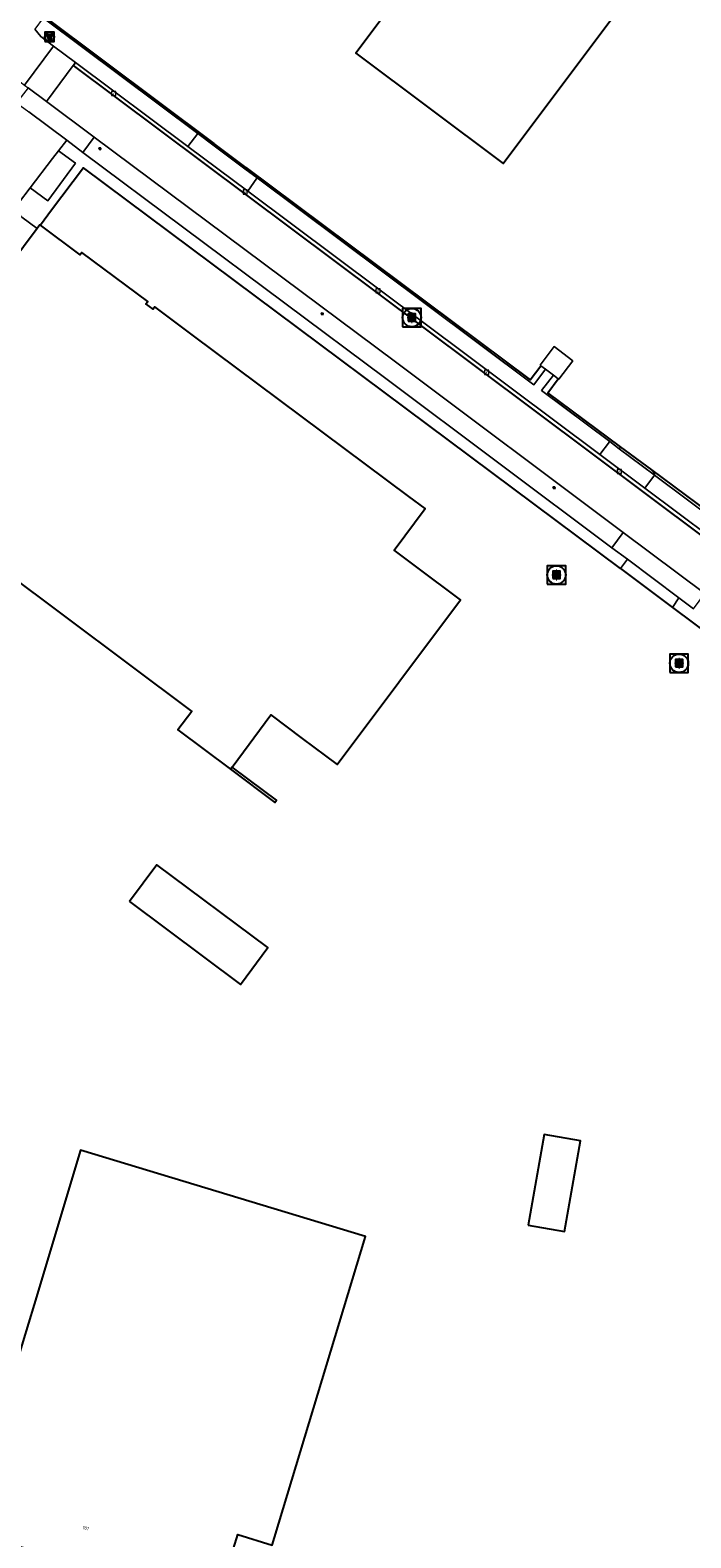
# Model space of a CAD drawing. Header units: metres. Extents: x 197147 to 199131, y 355511 to 356703.
# Tile 221 of 225: x 198836 to 198908, y 356042 to 356206. Entities that reach past the tile are written whole.
import ezdxf
from ezdxf.enums import TextEntityAlignment as Align

# ---------------------------------------------------------------- set-up
doc = ezdxf.new("R2010")
doc.units = ezdxf.units.M
for name, color, linetype, lineweight in [('B-WE-GR-BEPLANTING_CULTUUR_HEESTERS-G', 252, 'Continuous', 18), ('B-WE-KL-ET_LS_OV_LICHTMAST-S', 252, 'Continuous', 25), ('B-WE-OG-BEBOUWING_LAGE TRAFO-G', 252, 'Continuous', 18), ('B-WE-OG-TERREIN_ERF-G', 252, 'Continuous', 18), ('B-WE-RI-GWA_KOLK-S', 252, 'Continuous', 25), ('B-WE-RI-GWA_RIOOLPUT-S', 252, 'Continuous', 25), ('B-WE-RI-GWA_RIOOLPUT-S @ 0.05', 252, 'Continuous', 25), ('B-WE-RI-GWA_RIOOLPUT-S @ 0.1', 252, 'Continuous', 25), ('B-WE-RI-GWA_RIOOLPUT-S @ 0.2', 252, 'Continuous', 25), ('B-WE-RI-GWA_RIOOLPUT-S @ 0.5 (1)', 252, 'Continuous', 25), ('B-WE-RI-GWA_RIOOLPUT-S @ 0.5 (2)', 252, 'Continuous', 25), ('B-WE-VH-VERHARDING_BETONSTRAATSTEEN-G', 252, 'Continuous', 18), ('B-WE-VH-VERHARDING_OPEN-G', 252, 'Continuous', 18), ('B-WE-VH-VERHARDING_TEGEL-G', 252, 'Continuous', 18)]:
    doc.layers.add(name, color=color, linetype=linetype, lineweight=lineweight)
for name, color, linetype in [('B-WE-IE-MEUBILAIR_WEGMEUBILAIR-S', 252, 'Continuous'), ('B-WE-IE-MEUBILAIR_WEGMEUBILAIR-S @ 0.05', 252, 'Continuous'), ('B-WE-IE-MEUBILAIR_WEGMEUBILAIR-S @ 0.1', 252, 'Continuous'), ('B-WE-IE-MEUBILAIR_WEGMEUBILAIR-S @ 0.2', 252, 'Continuous'), ('B-WE-IE-MEUBILAIR_WEGMEUBILAIR-S @ 0.5 (1)', 252, 'Continuous'), ('B-WE-IE-MEUBILAIR_WEGMEUBILAIR-S @ 0.5 (2)', 252, 'Continuous'), ('B-WE-IE-TERREINAFSCHEIDING_KUNSTMATIG_HEKWERK-G', 252, 'IE-TERREINAFSCHEIDING-KUNSTMATIG'), ('B-WE-IE-TERREINAFSCHEIDING_KUNSTMATIG_MUUR-G', 252, 'IE-TERREINAFSCHEIDING-KUNSTMATIG-DICHT'), ('B-WE-OG-BEBOUWING-GV', 252, 'Continuous'), ('B-WE-OG-BEBOUWING_HUISNUMMER-T18', 252, 'Continuous'), ('B-WE-VH-GOOT-G', 253, 'Continuous')]:
    doc.layers.add(name, color=color, linetype=linetype)
doc.styles.add('NLCS-ISO', font='NLCS-ISO.ttf')
doc.styles.add('NLCS-ISO-ANNOTATIEF-T18', font='NLCS-ISO.ttf', dxfattribs={"height": 1.8})
doc.styles.add('NLCS-ISO-M-T18', font='NLCS-ISO.ttf', dxfattribs={"height": 1.8})
doc.linetypes.add('IE-TERREINAFSCHEIDING-KUNSTMATIG', pattern='A,4,[82,NLCS.SHX,S=0.75,R=90,X=0,Y=0],4,-2', length=10)
doc.linetypes.add('IE-TERREINAFSCHEIDING-KUNSTMATIG-DICHT', pattern='A,8,-1,[82,NLCS.SHX,S=0.75,R=90,X=0,Y=0],-1', length=10)

# ---------------------------------------------------------------- blocks, each defined once
blk = doc.blocks.new('B-SIE-WEG_LICHTMAST-SO')
at = {"ltscale": 0.1}
for p, q in [((-0.33, 0.19), (-0.67, 0.39)), ((0, 0.39), (0, 0.77)), ((0.33, 0.19), (0.67, 0.39)), ((-0.33, -0.19), (-0.67, -0.39)), ((0, -0.39), (0, -0.77)), ((0.33, -0.19), (0.67, -0.39))]:
    blk.add_line(p, q, dxfattribs=at)
at = {"flags": 128}
for points in [[(-0.35, 0.15), (0.35, 0.15)], [(-0.35, -0.15), (0.35, -0.15)]]:
    blk.add_lwpolyline(points, dxfattribs=at)
at = {"ltscale": 0.1}
blk.add_circle((0, 0), 0.386, dxfattribs=at)
at = {"style": 'NLCS-ISO'}
blk.add_attdef('TYPE', text='', height=0.549, dxfattribs=at).set_placement((0, 0.77), align=Align.BOTTOM_CENTER)
blk = doc.blocks.new('B-SIE-WEG_VERKEERSBORD_PAAL-SO')
blk.add_lwpolyline([(-1, -1), (1, -1), (1, 1), (-1, 1)], close=True)
at = {"flags": 128}
blk.add_lwpolyline([(-1, 1), (0, -1), (1, 1)], close=True, dxfattribs=at)
for radius in [1, 0.171]:
    blk.add_circle((0, 0), radius)
at = {"style": 'NLCS-ISO'}
blk.add_attdef('bordgegevens', text='', height=1.8, dxfattribs=at).set_placement((2.21, 3.21), align=Align.TOP_LEFT)
blk = doc.blocks.new('*U981')
at = {"layer": 'B-WE-IE-MEUBILAIR_WEGMEUBILAIR-S @ 0.05', "xscale": 0.05, "yscale": 0.05, "zscale": 0.05}
blk.add_blockref('B-SIE-WEG_VERKEERSBORD_PAAL-SO', (198838.141, 356205.218), dxfattribs=at)
at = {"layer": 'B-WE-IE-MEUBILAIR_WEGMEUBILAIR-S @ 0.1', "xscale": 0.1, "yscale": 0.1, "zscale": 0.1}
blk.add_blockref('B-SIE-WEG_VERKEERSBORD_PAAL-SO', (198838.141, 356205.218), dxfattribs=at)
at = {"layer": 'B-WE-IE-MEUBILAIR_WEGMEUBILAIR-S @ 0.2', "xscale": 0.2, "yscale": 0.2, "zscale": 0.2}
blk.add_blockref('B-SIE-WEG_VERKEERSBORD_PAAL-SO', (198838.141, 356205.218), dxfattribs=at)
at = {"layer": 'B-WE-IE-MEUBILAIR_WEGMEUBILAIR-S @ 0.5 (1)', "xscale": 0.5, "yscale": 0.5, "zscale": 0.5}
blk.add_blockref('B-SIE-WEG_VERKEERSBORD_PAAL-SO', (198838.141, 356205.218), dxfattribs=at)
at = {"layer": 'B-WE-IE-MEUBILAIR_WEGMEUBILAIR-S @ 0.5 (2)', "xscale": 0.5, "yscale": 0.5, "zscale": 0.5}
blk.add_blockref('B-SIE-WEG_VERKEERSBORD_PAAL-SO', (198838.141, 356205.218), dxfattribs=at)
blk = doc.blocks.new('BGT-KOLK-SO')
at = {"color": 0, "linetype": 'ByBlock', "lineweight": 18}
blk.add_lwpolyline([(-0.045, -0.045), (0.045, -0.045), (0.045, 0.045), (-0.045, 0.045)], close=True, dxfattribs=at)
at = {"color": 0, "linetype": 'ByBlock', "lineweight": 18, "style": 'NLCS-ISO-M-T18'}
blk.add_text('k', height=0.06, dxfattribs=at).set_placement((0, 0), align=Align.MIDDLE_CENTER)
blk = doc.blocks.new('SRI-PUT_INSPECTIE-SO')
at = {"lineweight": -3, "flags": 128}
blk.add_lwpolyline([(-2, -2), (2, -2), (2, 2), (-2, 2)], close=True, dxfattribs=at)
at = {"lineweight": -3, "ltscale": 1.5}
blk.add_circle((0, 0), 2, dxfattribs=at)
at = {"ltscale": 0.1, "style": 'NLCS-ISO'}
blk.add_text('I', height=2.5, dxfattribs=at).set_placement((0, -0.01), align=Align.MIDDLE_CENTER)
blk = doc.blocks.new('*U1214')
at = {"layer": 'B-WE-RI-GWA_RIOOLPUT-S @ 0.05', "xscale": 0.05, "yscale": 0.05, "zscale": 0.05}
blk.add_blockref('SRI-PUT_INSPECTIE-SO', (198906.575, 356137.155), dxfattribs=at)
at = {"layer": 'B-WE-RI-GWA_RIOOLPUT-S @ 0.1', "xscale": 0.1, "yscale": 0.1, "zscale": 0.1}
blk.add_blockref('SRI-PUT_INSPECTIE-SO', (198906.575, 356137.155), dxfattribs=at)
at = {"layer": 'B-WE-RI-GWA_RIOOLPUT-S @ 0.2', "xscale": 0.2, "yscale": 0.2, "zscale": 0.2}
blk.add_blockref('SRI-PUT_INSPECTIE-SO', (198906.575, 356137.155), dxfattribs=at)
at = {"layer": 'B-WE-RI-GWA_RIOOLPUT-S @ 0.5 (1)', "xscale": 0.5, "yscale": 0.5, "zscale": 0.5}
blk.add_blockref('SRI-PUT_INSPECTIE-SO', (198906.575, 356137.155), dxfattribs=at)
at = {"layer": 'B-WE-RI-GWA_RIOOLPUT-S @ 0.5 (2)', "xscale": 0.5, "yscale": 0.5, "zscale": 0.5}
blk.add_blockref('SRI-PUT_INSPECTIE-SO', (198906.575, 356137.155), dxfattribs=at)
blk = doc.blocks.new('*U1218')
at = {"layer": 'B-WE-RI-GWA_RIOOLPUT-S @ 0.05', "xscale": 0.05, "yscale": 0.05, "zscale": 0.05}
blk.add_blockref('SRI-PUT_INSPECTIE-SO', (198893.247, 356146.75), dxfattribs=at)
at = {"layer": 'B-WE-RI-GWA_RIOOLPUT-S @ 0.1', "xscale": 0.1, "yscale": 0.1, "zscale": 0.1}
blk.add_blockref('SRI-PUT_INSPECTIE-SO', (198893.247, 356146.75), dxfattribs=at)
at = {"layer": 'B-WE-RI-GWA_RIOOLPUT-S @ 0.2', "xscale": 0.2, "yscale": 0.2, "zscale": 0.2}
blk.add_blockref('SRI-PUT_INSPECTIE-SO', (198893.247, 356146.75), dxfattribs=at)
at = {"layer": 'B-WE-RI-GWA_RIOOLPUT-S @ 0.5 (1)', "xscale": 0.5, "yscale": 0.5, "zscale": 0.5}
blk.add_blockref('SRI-PUT_INSPECTIE-SO', (198893.247, 356146.75), dxfattribs=at)
at = {"layer": 'B-WE-RI-GWA_RIOOLPUT-S @ 0.5 (2)', "xscale": 0.5, "yscale": 0.5, "zscale": 0.5}
blk.add_blockref('SRI-PUT_INSPECTIE-SO', (198893.247, 356146.75), dxfattribs=at)
blk = doc.blocks.new('*U1225')
at = {"layer": 'B-WE-RI-GWA_RIOOLPUT-S @ 0.05', "xscale": 0.05, "yscale": 0.05, "zscale": 0.05}
blk.add_blockref('SRI-PUT_INSPECTIE-SO', (198877.526, 356174.705), dxfattribs=at)
at = {"layer": 'B-WE-RI-GWA_RIOOLPUT-S @ 0.1', "xscale": 0.1, "yscale": 0.1, "zscale": 0.1}
blk.add_blockref('SRI-PUT_INSPECTIE-SO', (198877.526, 356174.705), dxfattribs=at)
at = {"layer": 'B-WE-RI-GWA_RIOOLPUT-S @ 0.2', "xscale": 0.2, "yscale": 0.2, "zscale": 0.2}
blk.add_blockref('SRI-PUT_INSPECTIE-SO', (198877.526, 356174.705), dxfattribs=at)
at = {"layer": 'B-WE-RI-GWA_RIOOLPUT-S @ 0.5 (1)', "xscale": 0.5, "yscale": 0.5, "zscale": 0.5}
blk.add_blockref('SRI-PUT_INSPECTIE-SO', (198877.526, 356174.705), dxfattribs=at)
at = {"layer": 'B-WE-RI-GWA_RIOOLPUT-S @ 0.5 (2)', "xscale": 0.5, "yscale": 0.5, "zscale": 0.5}
blk.add_blockref('SRI-PUT_INSPECTIE-SO', (198877.526, 356174.705), dxfattribs=at)

msp = doc.modelspace()

# ---------------------------------------------------------------- linework, layer by layer
at = {"layer": 'B-WE-GR-BEPLANTING_CULTUUR_HEESTERS-G', "ltscale": 0.2, "flags": 128}
msp.add_lwpolyline([(198835.148, 356185.621), (198836.804, 356184.409), (198837.093, 356184.799), (198837.146, 356184.76), (198838.365, 356186.37), (198841.85, 356190.972), (198900.204, 356147.432), (198900.951, 356148.445), (198899.257, 356149.688), (198874.686, 356168.095), (198841.765, 356192.665), (198840.005, 356194.003), (198839.101, 356192.823), (198840.976, 356191.48), (198837.942, 356187.411), (198836.043, 356188.81), (198834.781, 356187.127), (198834.642, 356186.78), (198834.632, 356186.382), (198834.768, 356186.006), (198835.01, 356185.722), (198835.148, 356185.621)], close=True, dxfattribs=at)
msp.add_lwpolyline([(198908.129, 356143.07), (198906.563, 356144.247), (198905.839, 356143.227), (198915.133, 356136.292)], dxfattribs=at)
at = {"layer": 'B-WE-IE-TERREINAFSCHEIDING_KUNSTMATIG_HEKWERK-G', "ltscale": 0.2, "flags": 128}
for points in [[(198881.752, 356266.162), (198837.692, 356207.314), (198856.01, 356193.622)], [(198859.477, 356191.031), (198856.01, 356193.622)], [(198900.204, 356147.432), (198841.85, 356190.972), (198838.365, 356186.37)], [(198859.477, 356191.031), (198890.376, 356167.935), (198891.548, 356169.483)], [(198838.365, 356186.37), (198837.146, 356184.76)], [(198900.218, 356160.677), (198892.313, 356166.53), (198893.434, 356168.07)], [(198903.605, 356158.169), (198900.218, 356160.677)], [(198912.212, 356151.796), (198903.605, 356158.169)], [(198900.204, 356147.432), (198905.839, 356143.227)], [(198905.839, 356143.227), (198915.133, 356136.292), (198914.597, 356135.563)]]:
    msp.add_lwpolyline(points, dxfattribs=at)
at = {"layer": 'B-WE-IE-TERREINAFSCHEIDING_KUNSTMATIG_MUUR-G', "ltscale": 0.2, "flags": 128}
msp.add_lwpolyline([(198857.999, 356125.871), (198857.82, 356125.63), (198862.623, 356122.033), (198862.802, 356122.274), (198861.401, 356123.323), (198857.999, 356125.871)], close=True, dxfattribs=at)
at = {"layer": 'B-WE-OG-BEBOUWING-GV', "ltscale": 0.2, "flags": 128}
for points in [[(198883.448, 356219.496), (198871.438, 356203.459), (198887.466, 356191.458), (198899.695, 356207.785)], [(198833.001, 356147.355), (198853.6, 356131.92), (198852.1, 356129.92), (198857.82, 356125.63), (198857.999, 356125.871), (198862.206, 356131.535), (198865.608, 356128.987), (198869.41, 356126.14), (198882.83, 356144.06), (198878.072, 356147.595), (198875.592, 356149.438), (198878.96, 356153.95), (198877.197, 356155.266), (198853.792, 356172.735), (198851.628, 356174.35), (198849.585, 356175.875), (198849.394, 356175.619), (198848.625, 356176.193), (198848.816, 356176.449), (198841.66, 356181.79), (198841.469, 356181.534), (198837.146, 356184.76), (198837.093, 356184.799), (198836.804, 356184.409), (198833.839, 356180.415)]]:
    msp.add_lwpolyline(points, dxfattribs=at)
for points in [[(198846.817, 356111.258), (198858.893, 356102.242), (198861.885, 356106.249), (198849.809, 356115.265), (198846.817, 356111.258)], [(198890.168, 356076.1), (198894.125, 356075.404), (198895.856, 356085.249), (198891.9, 356085.945), (198890.168, 356076.1)], [(198835.249, 356063.436), (198831.055, 356049.494), (198828.706, 356050.183), (198826.719, 356043.662), (198840.889, 356039.36), (198843.225, 356038.717), (198845.595, 356038.211), (198848.535, 356037.775), (198851.497, 356037.52), (198854.453, 356037.444), (198857.437, 356037.55), (198857.426, 356037.803), (198857.423, 356037.868), (198857.19, 356037.918), (198858.62, 356042.474), (198862.339, 356041.31), (198862.601, 356042.177), (198872.487, 356074.871), (198841.507, 356084.239), (198836.46, 356067.462), (198835.249, 356063.436)]]:
    msp.add_lwpolyline(points, close=True, dxfattribs=at)
at = {"layer": 'B-WE-OG-BEBOUWING_LAGE TRAFO-G', "ltscale": 0.2, "flags": 128}
msp.add_lwpolyline([(198892.922, 356168.454), (198893.434, 356168.07), (198893.493, 356168.026), (198895.01, 356170.017), (198892.995, 356171.552), (198891.482, 356169.533), (198891.548, 356169.483), (198892.038, 356169.116), (198892.922, 356168.454)], close=True, dxfattribs=at)
at = {"layer": 'B-WE-OG-TERREIN_ERF-G', "ltscale": 0.2, "flags": 128}
for points in [[(198899.695, 356207.785), (198887.466, 356191.458), (198871.438, 356203.459), (198883.448, 356219.496)], [(198837.692, 356207.314), (198856.01, 356193.622), (198859.477, 356191.031), (198890.376, 356167.935), (198891.548, 356169.483), (198891.482, 356169.533), (198892.995, 356171.552), (198895.01, 356170.017), (198893.493, 356168.026), (198893.434, 356168.07), (198892.313, 356166.53), (198900.218, 356160.677), (198903.605, 356158.169), (198912.212, 356151.796)], [(198915.133, 356136.292), (198905.839, 356143.227), (198900.204, 356147.432), (198841.85, 356190.972), (198838.365, 356186.37), (198837.146, 356184.76), (198841.469, 356181.534), (198841.66, 356181.79), (198848.816, 356176.449), (198848.625, 356176.193), (198849.394, 356175.619), (198849.585, 356175.875), (198851.628, 356174.35), (198853.792, 356172.735), (198877.197, 356155.266), (198878.96, 356153.95), (198875.592, 356149.438), (198878.072, 356147.595), (198882.83, 356144.06), (198869.41, 356126.14), (198865.608, 356128.987), (198862.206, 356131.535), (198857.999, 356125.871), (198861.401, 356123.323), (198862.802, 356122.274), (198862.623, 356122.033), (198857.82, 356125.63), (198852.1, 356129.92), (198853.6, 356131.92), (198833.001, 356147.355)]]:
    msp.add_lwpolyline(points, dxfattribs=at)
for points in [[(198846.817, 356111.258), (198849.809, 356115.265), (198861.885, 356106.249), (198858.893, 356102.242), (198846.817, 356111.258)], [(198890.168, 356076.1), (198891.9, 356085.945), (198895.856, 356085.249), (198894.125, 356075.404), (198890.168, 356076.1)], [(198857.437, 356037.55), (198854.453, 356037.444), (198851.497, 356037.52), (198848.535, 356037.775), (198845.595, 356038.211), (198843.225, 356038.717), (198840.889, 356039.36), (198826.719, 356043.662), (198828.706, 356050.183), (198831.055, 356049.494), (198835.249, 356063.436), (198836.46, 356067.462), (198841.507, 356084.239), (198872.487, 356074.871), (198862.601, 356042.177), (198862.339, 356041.31), (198858.62, 356042.474), (198857.19, 356037.918), (198857.423, 356037.868), (198857.426, 356037.803), (198857.437, 356037.55)]]:
    msp.add_lwpolyline(points, close=True, dxfattribs=at)
at = {"layer": 'B-WE-VH-GOOT-G', "ltscale": 0.2, "flags": 128}
for points in [[(198840.704, 356202.089), (198840.962, 356202.435)], [(198840.704, 356202.089), (198878.545, 356173.813), (198915.436, 356146.209), (198917.814, 356144.477), (198926.051, 356138.733), (198930.458, 356135.851), (198934.967, 356133.126), (198939.57, 356130.561), (198944.257, 356128.162), (198951.513, 356124.748), (198958.928, 356121.67), (198966.477, 356118.939), (198974.136, 356116.563), (198978.508, 356115.397), (198982.91, 356114.339), (198987.336, 356113.39), (198991.783, 356112.552)]]:
    msp.add_lwpolyline(points, dxfattribs=at)
at = {"layer": 'B-WE-VH-VERHARDING_BETONSTRAATSTEEN-G', "ltscale": 0.2, "flags": 128}
for points in [[(198834.728, 356212.019), (198827, 356201.708), (198825.565, 356199.849), (198825.565, 356199.849), (198825.709, 356199.985), (198826.19, 356200.44), (198826.89, 356200.951), (198827.65, 356201.369), (198828.451, 356201.683), (198829.688, 356201.955), (198830.955, 356201.992), (198832.538, 356201.697), (198833.095, 356201.446), (198834.006, 356201.036), (198835.435, 356199.969), (198838.577, 356204.216), (198837.196, 356205.247), (198836.529, 356206.05)], [(198915.436, 356146.209), (198878.545, 356173.813), (198840.704, 356202.089), (198837.799, 356198.205), (198843.003, 356194.323), (198875.751, 356169.886), (198900.512, 356151.358), (198900.512, 356151.358), (198909.371, 356144.73)], [(198910.013, 356150.808), (198902.847, 356156.174), (198897.973, 356159.824), (198878.843, 356174.148), (198859.679, 356188.458), (198853.19, 356193.304), (198840.962, 356202.435), (198840.704, 356202.089), (198878.545, 356173.813), (198915.436, 356146.209)]]:
    msp.add_lwpolyline(points, dxfattribs=at)
for points in [[(198837.799, 356198.205), (198840.704, 356202.089), (198840.962, 356202.435), (198838.577, 356204.216), (198835.435, 356199.969), (198835.832, 356199.673), (198837.799, 356198.205)], [(198834.548, 356198.029), (198835.895, 356197.053), (198840.005, 356194.003), (198841.765, 356192.665), (198843.003, 356194.323), (198837.799, 356198.205), (198835.832, 356199.673), (198834.548, 356198.029)], [(198855.904, 356193.48), (198854.252, 356194.714), (198853.19, 356193.304), (198859.679, 356188.458), (198860.684, 356189.847), (198860.714, 356189.888), (198859.373, 356190.889), (198855.904, 356193.48)], [(198899.034, 356161.233), (198899.004, 356161.193), (198897.973, 356159.824), (198902.847, 356156.174), (198903.9, 356157.595), (198903.856, 356157.628), (198900.067, 356160.461), (198899.034, 356161.233)], [(198900.951, 356148.445), (198906.563, 356144.247), (198908.129, 356143.07), (198909.371, 356144.73), (198900.512, 356151.358), (198899.257, 356149.688), (198900.951, 356148.445)]]:
    msp.add_lwpolyline(points, close=True, dxfattribs=at)
at = {"layer": 'B-WE-VH-VERHARDING_OPEN-G', "ltscale": 0.2, "flags": 128}
for points in [[(198854.744, 356230.373), (198838.159, 356208.219), (198837.44, 356207.27), (198854.252, 356194.714), (198855.904, 356193.48), (198856.01, 356193.622), (198837.692, 356207.314), (198881.752, 356266.162), (198881.608, 356266.26), (198854.744, 356230.373)], [(198859.477, 356191.031), (198856.01, 356193.622), (198855.904, 356193.48), (198859.373, 356190.889), (198859.477, 356191.031)], [(198839.101, 356192.823), (198838.456, 356191.982), (198836.043, 356188.81), (198837.942, 356187.411), (198840.976, 356191.48), (198839.101, 356192.823)], [(198892.038, 356169.116), (198891.548, 356169.483), (198890.376, 356167.935), (198859.477, 356191.031), (198859.373, 356190.889), (198860.714, 356189.888), (198878.826, 356176.361), (198890.783, 356167.407), (198892.038, 356169.116)], [(198893.434, 356168.07), (198892.922, 356168.454), (198891.624, 356166.775), (198899.034, 356161.233), (198900.067, 356160.461), (198900.218, 356160.677), (198892.313, 356166.53), (198893.434, 356168.07)], [(198900.067, 356160.461), (198903.856, 356157.628), (198903.938, 356157.739), (198903.605, 356158.169), (198900.218, 356160.677), (198900.067, 356160.461)], [(198903.605, 356158.169), (198903.938, 356157.739), (198903.856, 356157.628), (198903.9, 356157.595), (198911.076, 356152.228), (198911.524, 356151.893), (198911.629, 356152), (198912.212, 356151.796), (198903.605, 356158.169)], [(198905.839, 356143.227), (198906.563, 356144.247), (198900.951, 356148.445), (198900.204, 356147.432), (198905.839, 356143.227)]]:
    msp.add_lwpolyline(points, close=True, dxfattribs=at)
for points in [[(198834.781, 356187.127), (198836.043, 356188.81), (198838.456, 356191.982), (198839.101, 356192.823), (198840.005, 356194.003), (198835.895, 356197.053)], [(198833.839, 356180.415), (198836.804, 356184.409), (198835.148, 356185.621)]]:
    msp.add_lwpolyline(points, dxfattribs=at)
at = {"layer": 'B-WE-VH-VERHARDING_TEGEL-G', "ltscale": 0.2, "flags": 128}
for points in [[(198836.529, 356206.05), (198837.196, 356205.247), (198838.577, 356204.216), (198840.962, 356202.435), (198853.19, 356193.304), (198854.252, 356194.714), (198837.44, 356207.27), (198836.529, 356206.05)], [(198899.257, 356149.688), (198900.512, 356151.358), (198875.751, 356169.886), (198843.003, 356194.323), (198841.765, 356192.665), (198874.686, 356168.095), (198899.257, 356149.688)], [(198899.034, 356161.233), (198891.624, 356166.775), (198892.922, 356168.454), (198892.038, 356169.116), (198890.783, 356167.407), (198878.826, 356176.361), (198860.714, 356189.888), (198860.684, 356189.847), (198859.679, 356188.458), (198878.843, 356174.148), (198897.973, 356159.824), (198899.004, 356161.193), (198899.034, 356161.233)], [(198902.847, 356156.174), (198910.013, 356150.808), (198911.076, 356152.228), (198903.9, 356157.595), (198902.847, 356156.174)]]:
    msp.add_lwpolyline(points, close=True, dxfattribs=at)

# ---------------------------------------------------------------- block references
at = {"layer": 'B-WE-IE-MEUBILAIR_WEGMEUBILAIR-S'}
msp.add_blockref('*U981', (0, 0), dxfattribs=at)
at = {"layer": 'B-WE-KL-ET_LS_OV_LICHTMAST-S', "xscale": 0.2, "yscale": 0.2, "zscale": 0.2}
for p in [(198843.62, 356193.064), (198867.779, 356175.12), (198892.993, 356156.226)]:
    msp.add_blockref('B-SIE-WEG_LICHTMAST-SO', p, dxfattribs=at)
at = {"layer": 'B-WE-RI-GWA_KOLK-S', "xscale": 5, "yscale": 5, "zscale": 5}
for p in [(198845.107, 356199.054), (198859.417, 356188.364), (198873.843, 356177.61), (198885.661, 356168.76), (198900.076, 356157.977)]:
    msp.add_blockref('BGT-KOLK-SO', p, dxfattribs=at)
at = {"layer": 'B-WE-RI-GWA_RIOOLPUT-S'}
for name in ['*U1225', '*U1218', '*U1214']:
    msp.add_blockref(name, (0, 0), dxfattribs=at)

# ---------------------------------------------------------------- texts
at = {"layer": 'B-WE-OG-BEBOUWING_HUISNUMMER-T18', "style": 'NLCS-ISO-ANNOTATIEF-T18'}
msp.add_text('101', height=0.36, rotation=344.6, dxfattribs=at).set_placement((198842.082, 356043.18), align=Align.MIDDLE_CENTER)
msp.add_text('101', height=0.36, rotation=344.6, dxfattribs=at).set_placement((198842.082, 356043.18), align=Align.MIDDLE_CENTER)

doc.saveas('drawing.dxf')
